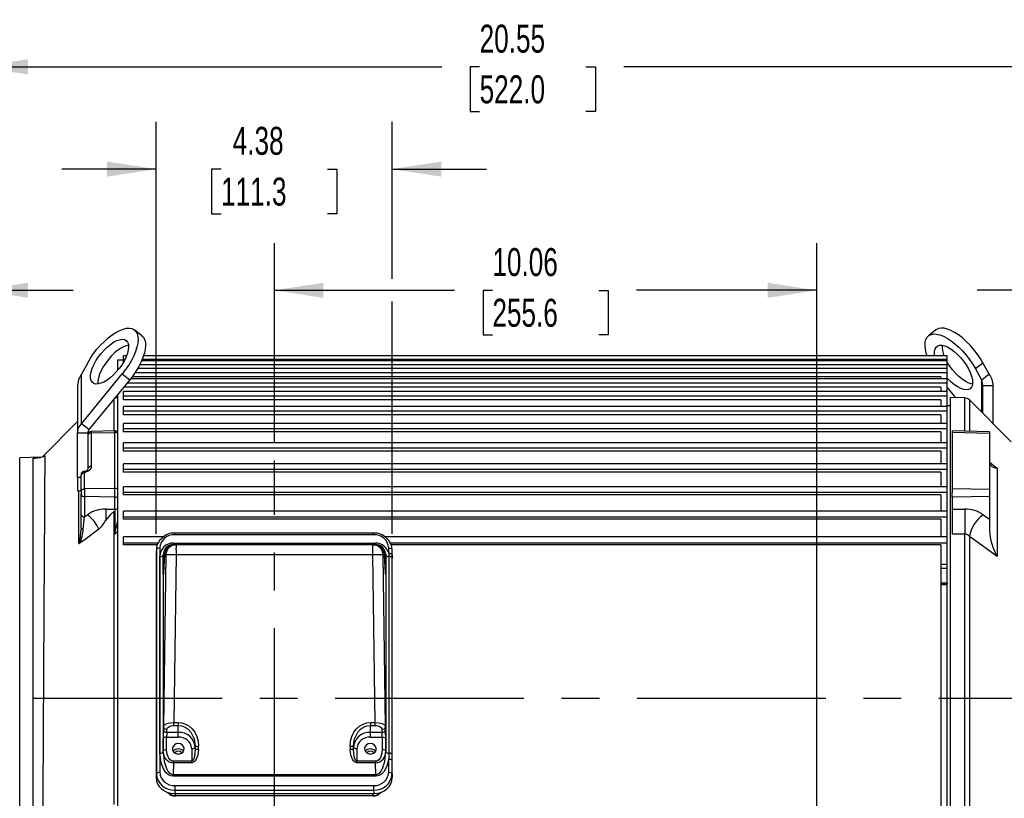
# Model space of a CAD drawing. Header units: inches. Extents: x 0 to 77, y 0 to 59.5.
# Tile 4 of 16: x 10.1 to 28.3, y 19 to 33.4. Entities that reach past the tile are written whole.
import ezdxf

# ---------------------------------------------------------------- set-up
doc = ezdxf.new("R2010")
doc.units = ezdxf.units.IN
doc.header["$LTSCALE"] = 7
doc.header["$MEASUREMENT"] = 0
doc.linetypes.add('CENTERX2', pattern=[0.8, 0.5, -0.1, 0.1, -0.1])
doc.layers.add('CENTER', color=40, linetype='CENTERX2')
doc.layers.add('DIMENSIONS', color=140, linetype='Continuous', lineweight=25)
doc.styles.add('SLDTEXTSTYLE0', font='TXT', dxfattribs={"width": 0.7})
doc.dimstyles.new('SLDDIMSTYLE1', dxfattribs={"dimtxt": 0.518519, "dimasz": 0.91, "dimexe": 0, "dimexo": 0.0625, "dimgap": 0.12963, "dimtad": 0, "dimtih": 1, "dimtoh": 1, "dimrnd": 1e-09, "dimdsep": 46, "dimtxsty": 'SLDTEXTSTYLE0', "dimsah": 1, "dimcen": 0.09, "dimadec": 0, "dimazin": 2, "dimtfac": 1, "dimtmove": 0, "dimatfit": 0, "dimfxl": 0, "dimfrac": 2, "dimtolj": 1, "dimtzin": 12, "dimarcsym": 0})
doc.dimstyles.new('SLDDIMSTYLE2', dxfattribs={"dimtxt": 0.518519, "dimasz": 0.91, "dimexe": 0, "dimexo": 0.0625, "dimgap": 0.12963, "dimtad": 0, "dimtih": 1, "dimtoh": 1, "dimrnd": 1e-09, "dimzin": 12, "dimdsep": 46, "dimtxsty": 'SLDTEXTSTYLE0', "dimsah": 1, "dimcen": 0.09, "dimadec": 0, "dimazin": 3, "dimtfac": 1, "dimtofl": 0, "dimtmove": 0, "dimatfit": 3, "dimfxl": 0, "dimfrac": 2, "dimtolj": 1, "dimtzin": 12, "dimarcsym": 0})
doc.dimstyles.new('SLDDIMSTYLE4', dxfattribs={"dimtxt": 0.518519, "dimasz": 0.91, "dimexe": 0, "dimexo": 0.0625, "dimgap": 0.12963, "dimtad": 0, "dimtih": 1, "dimtoh": 1, "dimrnd": 1e-09, "dimzin": 4, "dimdsep": 46, "dimtxsty": 'SLDTEXTSTYLE0', "dimsah": 1, "dimcen": 0.09, "dimadec": 0, "dimazin": 1, "dimtfac": 1, "dimtofl": 0, "dimtmove": 0, "dimatfit": 3, "dimfxl": 0, "dimfrac": 2, "dimtolj": 1, "dimtzin": 12, "dimarcsym": 0})
doc.dimstyles.new('SLDDIMSTYLE5', dxfattribs={"dimtxt": 0.518519, "dimasz": 0.91, "dimexe": 0, "dimexo": 0.0625, "dimgap": 0.12963, "dimtad": 0, "dimtih": 1, "dimtoh": 1, "dimrnd": 1e-09, "dimzin": 12, "dimdsep": 46, "dimtxsty": 'SLDTEXTSTYLE0', "dimsah": 1, "dimcen": 0.09, "dimadec": 0, "dimazin": 3, "dimtfac": 1, "dimtmove": 0, "dimatfit": 0, "dimfxl": 0, "dimfrac": 2, "dimtolj": 1, "dimtzin": 12, "dimarcsym": 0})

# ---------------------------------------------------------------- blocks, each defined once
blk = doc.blocks.new('_D_20')
at = {"layer": 'DIMENSIONS'}
for p, q in [((29.605, 19.369), (29.605, 12.939)), ((24.855, 13.814), (23.105, 13.814)), ((26.741, 13.813), (26.567, 13.813)), ((26.567, 13.813), (26.567, 12.988)), ((28.714, 13.813), (28.888, 13.813)), ((28.888, 13.813), (28.888, 12.988)), ((29.605, 13.814), (31.355, 13.814)), ((26.567, 12.988), (26.741, 12.988)), ((28.888, 12.988), (28.714, 12.988))]:
    blk.add_line(p, q, dxfattribs=at)
for points in [[(24.855, 13.814), (23.945, 13.954), (23.945, 13.674)], [(29.605, 13.814), (30.515, 13.674), (30.515, 13.954)]]:
    blk.add_solid(points, dxfattribs=at)
at = {"layer": 'DIMENSIONS', "char_height": 0.5185, "attachment_point": 1, "style": 'SLDTEXTSTYLE0'}
for s, insert in [('4.75', (26.957, 14.597)), ('120.7', (26.741, 13.657))]:
    blk.add_mtext(s, dxfattribs=dict(at, insert=insert))
blk = doc.blocks.new('_D_21')
at = {"layer": 'DIMENSIONS'}
for p, q in [((14.793, 25.574), (14.793, 29.285)), ((24.855, 17.406), (24.855, 29.285)), ((14.793, 28.41), (18.135, 28.41)), ((18.837, 28.409), (18.663, 28.409)), ((18.663, 28.409), (18.663, 27.584)), ((20.81, 28.409), (20.984, 28.409)), ((20.984, 28.409), (20.984, 27.584)), ((24.855, 28.41), (21.513, 28.41)), ((18.663, 27.584), (18.837, 27.584)), ((20.984, 27.584), (20.81, 27.584))]:
    blk.add_line(p, q, dxfattribs=at)
for points in [[(14.793, 28.41), (15.703, 28.27), (15.703, 28.55)], [(24.855, 28.41), (23.945, 28.55), (23.945, 28.27)]]:
    blk.add_solid(points, dxfattribs=at)
at = {"layer": 'DIMENSIONS', "char_height": 0.5185, "attachment_point": 1, "style": 'SLDTEXTSTYLE0'}
for s, insert in [('10.06', (18.837, 29.193)), ('255.6', (18.837, 28.253))]:
    blk.add_mtext(s, dxfattribs=dict(at, insert=insert))
blk = doc.blocks.new('_D_23')
at = {"layer": 'DIMENSIONS'}
for p, q in [((12.599, 23.893), (12.599, 31.532)), ((16.979, 28.62), (16.979, 31.532)), ((12.599, 30.657), (10.849, 30.657)), ((13.803, 30.656), (13.629, 30.656)), ((13.629, 30.656), (13.629, 29.831)), ((15.776, 30.656), (15.95, 30.656)), ((15.95, 30.656), (15.95, 29.831)), ((16.979, 30.657), (18.729, 30.657)), ((13.629, 29.831), (13.803, 29.831)), ((15.95, 29.831), (15.776, 29.831)), ((16.979, 23.893), (16.979, 28.2))]:
    blk.add_line(p, q, dxfattribs=at)
for points in [[(12.599, 30.657), (11.689, 30.797), (11.689, 30.517)], [(16.979, 30.657), (17.889, 30.517), (17.889, 30.797)]]:
    blk.add_solid(points, dxfattribs=at)
at = {"layer": 'DIMENSIONS', "char_height": 0.5185, "attachment_point": 1, "style": 'SLDTEXTSTYLE0'}
for s, insert in [('4.38', (14.019, 31.441)), ('111.3', (13.803, 30.5))]:
    blk.add_mtext(s, dxfattribs=dict(at, insert=insert))
blk = doc.blocks.new('_D_24')
at = {"layer": 'DIMENSIONS'}
for p, q in [((5.121, 22.802), (5.121, 29.285)), ((9.311, 24.449), (9.311, 29.285)), ((5.121, 28.41), (3.371, 28.41)), ((6.23, 28.409), (6.056, 28.409)), ((6.056, 28.409), (6.056, 27.584)), ((8.202, 28.409), (8.376, 28.409)), ((8.376, 28.409), (8.376, 27.584)), ((9.311, 28.41), (11.061, 28.41)), ((6.056, 27.584), (6.23, 27.584)), ((8.376, 27.584), (8.202, 27.584))]:
    blk.add_line(p, q, dxfattribs=at)
for points in [[(5.121, 28.41), (4.211, 28.55), (4.211, 28.27)], [(9.311, 28.41), (10.221, 28.27), (10.221, 28.55)]]:
    blk.add_solid(points, dxfattribs=at)
at = {"layer": 'DIMENSIONS', "char_height": 0.5185, "attachment_point": 1, "style": 'SLDTEXTSTYLE0'}
for s, insert in [('4.19', (6.445, 29.193)), ('106.4', (6.23, 28.253))]:
    blk.add_mtext(s, dxfattribs=dict(at, insert=insert))
blk = doc.blocks.new('_D_25')
at = {"layer": 'DIMENSIONS'}
for p, q in [((33.619, 19.714), (33.619, 7.661)), ((5.121, 18.39), (5.121, 7.661)), ((5.121, 8.536), (17.681, 8.536)), ((18.384, 8.535), (18.209, 8.535)), ((18.209, 8.535), (18.209, 7.711)), ((20.356, 8.535), (20.53, 8.535)), ((20.53, 8.535), (20.53, 7.711)), ((33.619, 8.536), (21.059, 8.536)), ((18.209, 7.711), (18.384, 7.711)), ((20.53, 7.711), (20.356, 7.711))]:
    blk.add_line(p, q, dxfattribs=at)
for points in [[(5.121, 8.536), (6.031, 8.396), (6.031, 8.676)], [(33.619, 8.536), (32.709, 8.676), (32.709, 8.396)]]:
    blk.add_solid(points, dxfattribs=at)
at = {"layer": 'DIMENSIONS', "char_height": 0.5185, "attachment_point": 1, "style": 'SLDTEXTSTYLE0'}
for s, insert in [('28.50', (18.384, 9.32)), ('723.8', (18.384, 8.379))]:
    blk.add_mtext(s, dxfattribs=dict(at, insert=insert))
blk = doc.blocks.new('_D_27')
at = {"layer": 'DIMENSIONS'}
for p, q in [((29.582, 25.644), (29.582, 29.285)), ((29.862, 25.415), (29.862, 29.285)), ((29.582, 28.41), (27.832, 28.41)), ((29.862, 28.41), (31.339, 28.41)), ((32.042, 28.409), (31.867, 28.409)), ((31.867, 28.409), (31.867, 27.584)), ((33.151, 28.409), (33.326, 28.409)), ((33.326, 28.409), (33.326, 27.584)), ((31.867, 27.584), (32.042, 27.584)), ((33.326, 27.584), (33.151, 27.584))]:
    blk.add_line(p, q, dxfattribs=at)
for points in [[(29.582, 28.41), (28.672, 28.55), (28.672, 28.27)], [(29.862, 28.41), (30.772, 28.27), (30.772, 28.55)]]:
    blk.add_solid(points, dxfattribs=at)
at = {"layer": 'DIMENSIONS', "char_height": 0.5185, "attachment_point": 1, "style": 'SLDTEXTSTYLE0'}
for s, insert in [('0.28', (31.826, 29.193)), ('7.1', (32.042, 28.253))]:
    blk.add_mtext(s, dxfattribs=dict(at, insert=insert))
blk = doc.blocks.new('_D_28')
at = {"layer": 'DIMENSIONS'}
for p, q in [((29.862, 30.867), (29.862, 33.428)), ((33.619, 22.174), (33.619, 33.428)), ((29.862, 32.553), (28.112, 32.553)), ((30.97, 32.552), (30.796, 32.552)), ((30.796, 32.552), (30.796, 31.727)), ((32.511, 32.552), (32.685, 32.552)), ((32.685, 32.552), (32.685, 31.727)), ((33.619, 32.553), (35.369, 32.553)), ((30.796, 31.727), (30.97, 31.727)), ((32.685, 31.727), (32.511, 31.727)), ((29.862, 25.415), (29.862, 30.447))]:
    blk.add_line(p, q, dxfattribs=at)
for points in [[(29.862, 32.553), (28.952, 32.693), (28.952, 32.413)], [(33.619, 32.553), (34.529, 32.413), (34.529, 32.693)]]:
    blk.add_solid(points, dxfattribs=at)
at = {"layer": 'DIMENSIONS', "char_height": 0.5185, "attachment_point": 1, "style": 'SLDTEXTSTYLE0'}
for s, insert in [('3.76', (30.97, 33.336)), ('95.4', (30.97, 32.396))]:
    blk.add_mtext(s, dxfattribs=dict(at, insert=insert))
blk = doc.blocks.new('_D_29')
at = {"layer": 'DIMENSIONS'}
for p, q in [((9.311, 24.449), (9.311, 33.428)), ((29.862, 30.867), (29.862, 33.428)), ((9.311, 32.553), (17.898, 32.553)), ((18.6, 32.552), (18.426, 32.552)), ((18.426, 32.552), (18.426, 31.727)), ((20.573, 32.552), (20.747, 32.552)), ((20.747, 32.552), (20.747, 31.727)), ((29.862, 32.553), (21.275, 32.553)), ((18.426, 31.727), (18.6, 31.727)), ((20.747, 31.727), (20.573, 31.727)), ((29.862, 25.415), (29.862, 30.447))]:
    blk.add_line(p, q, dxfattribs=at)
for points in [[(9.311, 32.553), (10.221, 32.413), (10.221, 32.693)], [(29.862, 32.553), (28.952, 32.693), (28.952, 32.413)]]:
    blk.add_solid(points, dxfattribs=at)
at = {"layer": 'DIMENSIONS', "char_height": 0.5185, "attachment_point": 1, "style": 'SLDTEXTSTYLE0'}
for s, insert in [('20.55', (18.6, 33.336)), ('522.0', (18.6, 32.396))]:
    blk.add_mtext(s, dxfattribs=dict(at, insert=insert))

msp = doc.modelspace()

# ---------------------------------------------------------------- linework, layer by layer
for p, q in [((12.336558, 27.566828), (12.199167, 27.675093)), ((27.066766, 27.675093), (26.929375, 27.566828)), ((11.331156, 27.067132), (11.214028, 26.855048)), ((11.995967, 27.116164), (11.879375, 27.116164)), ((11.879375, 27.116164), (11.879375, 26.918827)), ((12.050944, 27.196908), (11.995967, 27.196908)), ((11.995967, 27.129979), (11.995967, 27.196908)), ((11.995967, 27.100781), (11.995967, 27.129979)), ((12.020749, 27.129979), (11.995967, 27.129979)), ((12.005373, 27.100781), (11.995967, 27.100781)), ((11.995967, 27.084035), (11.995967, 27.100781)), ((27.275967, 27.100781), (12.328112, 27.100781)), ((27.275967, 27.129979), (12.340618, 27.129979)), ((27.275967, 27.196908), (12.365639, 27.196908)), ((27.275967, 27.129979), (27.275967, 27.196908)), ((27.275967, 27.100781), (27.275967, 27.129979)), ((27.275967, 27.028684), (27.275967, 27.100781)), ((27.797386, 26.958867), (27.934777, 27.067132)), ((28.051905, 26.855048), (27.934777, 27.067132)), ((11.214028, 25.93471), (11.970848, 26.858334)), ((11.214028, 25.93471), (11.214028, 26.855048)), ((11.970848, 26.858334), (12.108239, 26.750068)), ((27.275967, 26.880333), (12.205053, 26.880333)), ((27.275967, 26.957506), (12.253783, 26.957506)), ((27.275967, 27.028684), (12.293346, 27.028684)), ((27.275967, 26.957506), (27.275967, 27.028684)), ((27.275967, 26.880333), (27.275967, 26.957506)), ((27.275967, 26.768173), (27.275967, 26.880333)), ((27.914514, 26.746783), (27.797386, 26.958867)), ((28.051905, 26.855048), (27.914514, 26.746783)), ((12.108239, 26.750068), (11.351419, 25.826444)), ((27.275967, 26.686055), (12.055786, 26.686055)), ((27.275967, 26.768173), (12.12287, 26.768173)), ((27.159375, 26.807927), (12.153618, 26.807927)), ((27.159375, 26.807927), (27.159375, 26.768173)), ((27.275967, 26.686055), (27.275967, 26.768173)), ((27.275967, 26.534222), (27.275967, 26.686055)), ((27.914514, 26.149678), (27.914514, 26.746783)), ((11.138667, 26.64077), (11.138667, 25.76136)), ((27.275967, 26.534222), (11.995967, 26.534222)), ((11.995967, 26.447327), (11.995967, 26.534222)), ((27.159375, 26.616201), (11.998548, 26.616201)), ((27.159375, 26.616201), (27.159375, 26.534222)), ((27.275967, 26.605729), (27.429755, 26.418044)), ((27.275967, 26.447327), (27.275967, 26.534222)), ((28.127267, 26.64077), (27.932967, 26.64077)), ((27.932967, 26.131226), (27.932967, 26.64077)), ((28.127267, 25.936926), (28.127267, 26.64077)), ((11.879375, 26.419176), (11.836178, 26.418044)), ((11.879375, 26.470762), (11.879375, 14.822887)), ((27.275967, 26.447327), (11.995967, 26.447327)), ((11.995967, 26.380618), (11.995967, 26.447327)), ((27.159375, 26.380618), (11.995967, 26.380618)), ((27.159375, 26.380618), (27.159375, 26.257435)), ((27.275967, 26.257435), (27.275967, 26.447327)), ((27.602114, 26.413531), (27.338966, 26.420422)), ((27.338966, 20.845695), (27.338966, 26.420422)), ((27.602114, 25.798317), (27.602114, 26.413531)), ((28.463967, 25.600226), (27.68723, 26.376962)), ((27.68723, 26.376962), (27.68723, 25.796088)), ((27.275967, 26.257435), (11.995967, 26.257435)), ((11.995967, 26.165968), (11.995967, 26.257435)), ((27.275967, 26.165968), (11.995967, 26.165968)), ((11.995967, 26.102949), (11.995967, 26.165968)), ((27.338966, 26.269195), (27.275967, 26.269195)), ((27.275967, 26.165968), (27.275967, 26.257435)), ((27.275967, 25.939919), (27.275967, 26.165968)), ((11.138667, 25.976964), (10.494693, 25.327906)), ((27.159375, 26.102949), (11.995967, 26.102949)), ((27.275967, 25.939919), (11.995967, 25.939919)), ((11.995967, 25.844119), (11.995967, 25.939919)), ((27.159375, 26.102949), (27.159375, 25.942121)), ((27.275967, 25.844119), (27.275967, 25.939919)), ((11.332967, 25.76136), (11.138667, 25.76136)), ((11.138667, 24.937664), (11.138667, 25.76136)), ((11.351419, 25.826444), (11.214028, 25.93471)), ((11.332967, 25.76136), (11.332967, 25.122812)), ((11.831317, 25.802703), (11.394317, 25.79126)), ((11.394317, 25.79126), (11.394317, 25.767225)), ((11.394317, 25.767225), (11.831317, 25.776209)), ((11.394317, 25.767225), (11.394317, 25.141529)), ((11.831317, 25.776209), (11.831317, 25.802703)), ((11.831317, 24.734912), (11.831317, 25.776209)), ((27.275967, 25.844119), (11.995967, 25.844119)), ((11.995967, 25.785284), (11.995967, 25.844119)), ((27.159375, 25.785284), (11.995967, 25.785284)), ((27.159375, 25.785284), (27.159375, 25.584088)), ((27.275967, 25.584088), (27.275967, 25.844119)), ((28.057967, 25.78638), (27.369967, 25.804396)), ((27.369967, 25.777538), (27.369967, 25.804396)), ((27.369967, 25.777538), (28.057967, 25.763393)), ((27.369967, 24.73596), (27.369967, 25.777538)), ((28.057967, 25.78638), (28.057967, 25.763393)), ((28.057967, 25.763393), (28.057967, 24.724802)), ((27.275967, 25.584088), (11.995967, 25.584088)), ((11.995967, 25.484228), (11.995967, 25.584088)), ((27.275967, 25.484228), (27.275967, 25.584088)), ((27.275967, 25.484228), (11.995967, 25.484228)), ((11.995967, 25.430015), (11.995967, 25.484228)), ((27.159375, 25.430015), (11.995967, 25.430015)), ((27.159375, 25.430015), (27.159375, 25.192653)), ((27.275967, 25.192653), (27.275967, 25.484228)), ((10.458539, 25.316519), (10.067694, 25.306284)), ((10.067694, 16.385106), (10.067694, 25.306284)), ((10.434626, 25.308986), (10.320454, 25.296604)), ((10.320454, 25.296604), (10.354447, 25.300077)), ((10.320454, 16.378487), (10.320454, 25.296604)), ((28.057967, 25.220974), (28.204413, 25.114015)), ((11.271616, 25.055912), (11.269317, 25.055852)), ((11.269317, 25.024007), (11.269317, 25.055852)), ((11.271616, 25.024047), (11.271616, 25.055912)), ((11.332967, 25.122812), (11.332967, 25.098372)), ((27.275967, 25.192653), (11.995967, 25.192653)), ((11.995967, 25.089036), (11.995967, 25.192653)), ((27.275967, 25.089036), (11.995967, 25.089036)), ((11.995967, 25.039819), (11.995967, 25.089036)), ((27.159375, 25.039819), (11.995967, 25.039819)), ((27.159375, 25.039819), (27.159375, 24.768591)), ((27.275967, 25.089036), (27.275967, 25.192653)), ((27.275967, 24.768591), (27.275967, 25.089036)), ((28.204413, 25.114015), (28.204413, 23.476756)), ((11.138667, 24.937664), (11.138667, 24.689947)), ((11.207967, 24.937664), (11.138667, 24.937664)), ((11.207967, 24.686793), (11.207967, 24.982005)), ((11.271616, 25.024047), (11.269317, 25.024007)), ((11.269317, 24.725797), (11.269317, 25.024007)), ((11.138667, 24.689947), (11.207967, 24.689947)), ((11.207967, 24.686793), (11.207967, 24.658545)), ((11.831317, 24.734912), (11.269317, 24.725797)), ((11.269317, 24.725797), (11.269317, 24.583796)), ((11.831317, 24.573666), (11.831317, 24.734912)), ((27.275967, 24.768591), (11.995967, 24.768591)), ((11.995967, 24.661549), (11.995967, 24.768591)), ((27.275967, 24.661549), (11.995967, 24.661549)), ((11.995967, 24.617637), (11.995967, 24.661549)), ((27.275967, 24.661549), (27.275967, 24.768591)), ((27.275967, 24.31513), (27.275967, 24.661549)), ((27.369967, 24.658545), (27.369967, 24.73596)), ((27.369967, 24.73596), (28.057967, 24.724802)), ((11.207967, 24.658545), (11.207967, 24.627148)), ((11.207967, 24.253385), (11.207967, 24.627148)), ((11.831317, 24.573666), (11.269317, 24.583796)), ((11.269317, 24.583796), (11.269317, 24.210029)), ((11.831317, 24.350079), (11.831317, 24.573666)), ((27.159375, 24.617637), (11.995967, 24.617637)), ((27.159375, 24.617637), (27.159375, 24.31513)), ((27.369966, 24.572501), (27.369966, 24.658545)), ((28.057967, 24.584902), (27.369967, 24.572501)), ((27.369967, 24.349883), (27.369967, 24.572501)), ((28.057967, 24.584902), (28.057967, 24.165597)), ((11.663819, 24.350585), (11.831317, 24.350079)), ((11.831317, 24.350079), (11.832967, 24.350064)), ((27.275967, 24.31513), (11.995967, 24.31513)), ((11.995967, 24.205021), (11.995967, 24.31513)), ((27.275967, 24.205021), (27.275967, 24.31513)), ((27.369967, 24.349883), (27.602114, 24.350585)), ((27.369967, 23.887278), (27.369967, 24.349883)), ((11.207967, 23.997961), (11.207967, 24.253385)), ((11.269317, 24.210029), (11.323354, 24.249153)), ((27.275967, 24.205021), (11.995967, 24.205021)), ((11.995967, 24.166657), (11.995967, 24.205021)), ((27.159375, 24.166657), (11.995967, 24.166657)), ((27.159375, 24.166657), (27.159375, 23.835721)), ((27.275967, 23.835721), (27.275967, 24.205021)), ((27.942579, 24.249153), (28.057967, 24.165597)), ((28.057967, 24.165597), (28.057967, 23.956828)), ((11.207967, 23.997961), (11.206152, 23.96718)), ((11.207365, 23.969672), (11.207042, 23.962627)), ((11.208585, 23.996201), (11.207043, 23.962646)), ((11.208585, 23.996199), (11.207365, 23.969672)), ((11.209206, 23.994765), (11.207967, 23.997961)), ((11.879374, 23.932806), (11.831317, 23.887403)), ((11.831317, 23.887403), (11.816373, 23.887432)), ((12.72712, 23.835721), (11.995967, 23.835721)), ((11.995967, 23.722926), (11.995967, 23.835721)), ((12.695938, 23.804171), (12.664373, 23.772233)), ((16.632268, 23.908399), (12.946665, 23.908399)), ((12.946665, 23.876899), (12.946665, 23.907549)), ((16.632268, 23.876899), (12.946665, 23.876899)), ((16.632268, 23.876899), (16.632268, 23.907549)), ((27.275967, 23.835721), (16.851813, 23.835721)), ((16.914561, 23.772233), (16.882995, 23.804171)), ((27.275967, 23.722926), (27.275967, 23.835721)), ((27.602114, 23.887727), (27.369967, 23.887278)), ((27.602114, 17.803663), (27.602114, 23.887727)), ((27.68723, 23.847217), (27.68723, 17.844173)), ((28.204413, 23.476756), (27.68723, 23.847217)), ((11.995967, 23.690283), (11.995967, 23.722926)), ((12.632573, 23.722926), (11.995967, 23.722926)), ((12.619608, 23.690283), (11.995967, 23.690283)), ((12.602783, 23.602954), (12.599467, 23.542502)), ((12.603173, 23.617148), (12.599854, 23.556644)), ((12.604446, 23.617016), (12.602783, 23.602954)), ((12.602783, 23.602954), (12.602783, 19.44118)), ((12.665761, 23.63363), (12.665761, 19.471855)), ((12.917869, 23.723325), (16.671064, 23.723325)), ((12.917869, 23.691825), (12.917869, 23.723325)), ((12.917869, 23.691825), (12.919492, 23.691825)), ((12.919492, 23.691825), (12.94837, 23.691825)), ((12.968749, 23.691825), (12.94837, 23.691825)), ((12.968749, 23.691825), (12.968749, 23.636175)), ((16.620184, 23.691825), (12.968749, 23.691825)), ((12.968749, 23.596825), (12.968749, 23.636175)), ((12.968749, 23.596825), (12.968749, 23.501825)), ((16.620184, 23.501825), (16.620184, 23.691825)), ((16.620184, 23.691825), (16.640563, 23.691825)), ((16.640563, 23.691825), (16.669441, 23.691825)), ((16.669441, 23.691825), (16.671064, 23.691825)), ((16.671064, 23.723325), (16.671064, 23.691825)), ((16.913172, 23.535339), (16.913172, 23.63363)), ((27.275967, 23.722926), (16.946361, 23.722926)), ((27.159375, 23.690283), (16.959325, 23.690283)), ((16.97615, 23.602954), (16.974487, 23.617016)), ((16.979079, 23.556644), (16.97576, 23.617148)), ((16.979467, 23.542502), (16.97615, 23.602954)), ((16.97615, 23.504662), (16.97615, 23.602954)), ((27.159375, 23.690283), (27.159375, 17.995156)), ((27.275967, 23.33159), (27.275967, 23.722926)), ((12.599467, 23.542502), (12.599467, 19.374983)), ((12.668095, 19.827315), (12.668095, 23.473637)), ((12.731073, 23.50431), (12.731133, 23.504312)), ((12.731073, 23.50431), (12.731073, 19.85799)), ((12.738703, 23.540461), (12.731133, 23.504312)), ((12.731133, 23.209553), (12.731133, 23.504312)), ((12.753136, 23.504319), (12.734346, 23.161822)), ((12.753254, 23.507768), (12.734419, 23.164448)), ((12.778814, 23.504312), (12.737131, 20.320704)), ((12.778814, 23.504312), (12.753136, 23.504319)), ((12.968749, 23.501825), (12.778814, 23.504312)), ((12.968749, 23.501825), (12.928084, 20.395941)), ((16.620184, 23.501825), (12.968749, 23.501825)), ((16.810119, 23.504312), (16.620184, 23.501825)), ((16.660849, 20.395941), (16.620184, 23.501825)), ((16.810119, 23.504312), (16.835797, 23.504319)), ((16.851802, 20.320704), (16.810119, 23.504312)), ((16.854514, 23.164448), (16.835679, 23.507763)), ((16.835797, 23.504319), (16.854587, 23.161822)), ((16.850428, 23.539513), (16.8578, 23.504312)), ((16.8578, 23.209553), (16.8578, 23.504312)), ((16.8578, 23.504312), (16.85786, 23.50431)), ((16.85786, 23.50431), (16.85786, 19.85799)), ((16.913172, 23.535338), (16.917002, 23.473695)), ((16.917002, 23.473695), (16.917002, 19.827374)), ((16.97615, 23.504662), (16.976144, 23.443078)), ((16.976144, 19.796757), (16.976144, 23.443077)), ((16.979467, 19.374983), (16.979467, 23.542502)), ((12.731314, 23.182414), (12.731133, 23.209553)), ((16.857625, 23.182242), (16.8578, 23.209553)), ((27.159375, 23.33159), (27.275967, 23.33159)), ((27.275967, 23.248445), (27.159375, 23.248445)), ((27.275967, 23.248445), (27.275967, 23.33159)), ((27.275967, 22.984557), (27.275967, 23.248445)), ((27.159375, 22.984557), (27.275967, 22.984557)), ((27.275967, 22.965695), (27.159375, 22.965695)), ((27.275967, 22.946143), (27.159375, 22.946143)), ((27.275967, 22.984557), (27.275967, 22.965695)), ((27.275967, 22.946143), (27.275967, 22.965695)), ((27.275967, 18.735193), (27.275967, 22.946143)), ((27.338966, 20.838787), (27.275967, 20.838787)), ((27.338966, 15.576392), (27.338966, 20.845695)), ((12.734346, 20.265114), (12.737131, 20.320704)), ((12.928084, 20.342225), (12.928084, 20.395941)), ((12.928084, 20.395941), (13.010467, 20.395941)), ((12.928084, 20.342225), (13.010467, 20.342225)), ((13.010467, 20.395941), (13.010467, 20.342225)), ((13.010467, 20.210573), (13.010467, 20.342225)), ((16.573467, 20.395941), (16.573467, 20.342225)), ((16.573467, 20.395941), (16.660849, 20.395941)), ((16.573467, 20.210573), (16.573467, 20.342225)), ((16.573467, 20.342225), (16.660849, 20.342225)), ((16.660849, 20.342225), (16.660849, 20.395941)), ((16.854587, 20.265114), (16.851802, 20.320704)), ((12.731133, 19.862578), (12.731133, 20.094681)), ((12.794112, 19.893263), (12.794112, 20.125357)), ((12.794112, 20.125357), (13.010467, 20.125357)), ((12.797325, 20.210573), (12.80011, 20.266163)), ((13.010467, 20.210573), (12.797325, 20.210573)), ((13.010467, 20.125357), (13.010467, 20.210573)), ((16.791608, 20.210573), (16.573467, 20.210573)), ((16.573467, 20.125357), (16.573467, 20.210573)), ((16.573467, 20.125357), (16.794821, 20.125357)), ((16.788823, 20.266163), (16.791608, 20.210573)), ((16.794821, 20.125357), (16.794821, 19.893263)), ((16.8578, 19.862578), (16.8578, 20.094681)), ((13.322906, 19.95661), (13.322073, 19.940714)), ((13.322906, 19.95661), (13.322073, 19.893005)), ((13.322073, 19.940714), (13.322073, 19.893005)), ((13.385051, 19.892182), (13.385884, 19.955792)), ((16.198049, 19.955792), (16.198882, 19.892182)), ((16.26186, 19.940714), (16.261027, 19.956609)), ((16.26186, 19.893005), (16.261027, 19.956609)), ((16.26186, 19.893005), (16.26186, 19.940714)), ((12.731133, 19.862578), (12.731073, 19.85799)), ((13.259095, 19.910038), (13.25909, 19.678278)), ((16.324838, 19.910038), (16.324843, 19.678278)), ((16.85786, 19.85799), (16.8578, 19.862578)), ((16.917002, 19.827373), (16.913172, 19.720602)), ((12.918275, 19.646779), (12.915445, 19.43054)), ((12.918275, 19.646779), (12.918275, 19.678279)), ((13.25909, 19.678278), (12.918275, 19.678279)), ((13.259095, 19.646779), (12.918275, 19.646779)), ((16.670658, 19.646779), (16.324838, 19.646779)), ((16.670658, 19.678279), (16.324843, 19.678278)), ((16.670658, 19.678279), (16.670658, 19.646779)), ((16.673488, 19.43054), (16.670658, 19.646779)), ((16.913172, 19.471855), (16.913172, 19.720602)), ((16.97615, 19.689927), (16.97615, 19.700287)), ((16.97615, 19.44118), (16.97615, 19.689927)), ((12.602783, 19.44118), (12.599467, 19.374983)), ((16.673489, 19.39904), (12.915444, 19.39904)), ((12.915445, 19.43054), (16.673488, 19.43054)), ((16.97615, 19.44118), (16.979467, 19.374983)), ((12.946665, 19.228586), (12.946665, 19.143369)), ((12.946665, 19.228586), (16.632268, 19.228586)), ((16.632268, 19.228586), (16.632268, 19.143369)), ((12.946665, 19.143369), (12.943349, 19.077173)), ((12.943349, 19.077173), (16.635584, 19.077173)), ((12.946665, 19.143369), (16.632268, 19.143369)), ((12.957254, 19.041327), (12.958929, 19.041328)), ((12.958929, 19.041328), (12.957719, 19.077173)), ((16.626118, 19.033695), (12.957815, 19.033695)), ((12.958929, 19.041328), (16.625004, 19.041328)), ((16.625004, 19.041328), (16.626214, 19.077173)), ((16.625004, 19.041328), (16.626679, 19.041327)), ((16.632268, 19.143369), (16.635584, 19.077173))]:
    msp.add_line(p, q)
at = {"flags": 128}
for points in [[(11.331156, 27.067132), (11.38165, 27.151947), (11.438707, 27.235538), (11.501266, 27.316351), (11.568166, 27.392886), (11.638164, 27.463721), (11.70996, 27.52754), (11.78222, 27.583159), (11.853603, 27.629544), (11.922782, 27.665834), (11.988472, 27.691353), (12.049454, 27.70563), (12.104595, 27.708398), (12.152871, 27.699606), (12.193384, 27.679417), (12.225383, 27.648206), (12.248272, 27.606554), (12.261628, 27.555232), (12.265202, 27.495196), (12.258927, 27.42756), (12.24292, 27.35358), (12.217479, 27.27463), (12.183075, 27.192176), (12.140349, 27.107751), (12.090093, 27.022922), (12.03324, 26.939265), (11.970848, 26.858334)], [(26.900294, 27.196908), (26.885622, 27.245314), (26.869615, 27.319294), (26.86334, 27.386931), (26.866914, 27.446967), (26.88027, 27.498288), (26.90316, 27.539941), (26.935158, 27.571151), (26.975672, 27.59134), (27.023947, 27.600132), (27.079088, 27.597365), (27.14007, 27.583088), (27.20576, 27.557568), (27.274939, 27.521279), (27.346322, 27.474894), (27.418583, 27.419275), (27.490378, 27.355455), (27.560376, 27.28462), (27.627276, 27.208085), (27.689835, 27.127272), (27.746892, 27.043682), (27.797386, 26.958867)], [(27.934777, 27.067132), (27.884283, 27.151947), (27.827226, 27.235538), (27.764667, 27.316351), (27.697767, 27.392886), (27.627769, 27.463721), (27.555973, 27.52754), (27.483713, 27.583159), (27.41233, 27.629544), (27.343151, 27.665834), (27.277461, 27.691353), (27.216479, 27.70563), (27.161338, 27.708398), (27.113062, 27.699606), (27.072549, 27.679417), (27.066766, 27.675093)], [(12.044433, 27.478733), (12.068875, 27.450316), (12.083711, 27.411418), (12.088514, 27.363159), (12.083147, 27.306927), (12.067762, 27.24434), (12.042804, 27.177198), (12.00899, 27.107432), (11.967292, 27.037051), (11.918911, 26.968078), (11.865238, 26.902498), (11.807818, 26.842197), (11.748301, 26.78891), (11.688401, 26.74417), (11.629841, 26.709265), (11.574304, 26.685198), (11.52339, 26.672661), (11.478562, 26.672016), (11.441111, 26.683281), (11.412113, 26.706132), (11.392403, 26.739911), (11.382547, 26.783647), (11.382831, 26.836081), (11.393244, 26.895705), (11.413488, 26.960805), (11.442981, 27.029506), (11.480873, 27.099833), (11.526075, 27.169762), (11.577287, 27.237282), (11.633034, 27.30045), (11.691714, 27.357449), (11.751638, 27.406639), (11.811083, 27.446606), (11.868338, 27.476199), (11.921755, 27.494567), (11.9698, 27.501181), (12.011088, 27.495852), (12.044433, 27.478733)], [(12.336558, 27.566828), (12.362773, 27.539941), (12.385663, 27.498288), (12.399019, 27.446967), (12.402593, 27.386931), (12.396318, 27.319294), (12.380311, 27.245314), (12.35487, 27.166364), (12.320466, 27.083911), (12.27774, 26.999486), (12.227483, 26.914657), (12.170631, 26.831), (12.108239, 26.750068)], [(12.087048, 27.391503), (12.059146, 27.386301), (12.005728, 27.367933), (11.948474, 27.33834), (11.889029, 27.298374), (11.829105, 27.249183), (11.770425, 27.192184), (11.714678, 27.129016), (11.663466, 27.061496), (11.618264, 26.991567), (11.580372, 26.92124), (11.550879, 26.852539), (11.530635, 26.78744), (11.520222, 26.727816), (11.519938, 26.675381), (11.520273, 26.672256)], [(27.045706, 27.196908), (27.041443, 27.227678), (27.04116, 27.280112), (27.051015, 27.323848), (27.070725, 27.357627), (27.099723, 27.380478), (27.137175, 27.391743), (27.182002, 27.391098), (27.232917, 27.378561), (27.288453, 27.354494), (27.347014, 27.319589), (27.406914, 27.274849), (27.46643, 27.221562), (27.523851, 27.161261), (27.577524, 27.095681), (27.625905, 27.026708), (27.667602, 26.956327), (27.701417, 26.886561), (27.726375, 26.819419), (27.741759, 26.756832), (27.747127, 26.7006), (27.742324, 26.652341), (27.727487, 26.613443), (27.703045, 26.585026), (27.703045, 26.585026)], [(27.74566, 26.672256), (27.717759, 26.677458), (27.664341, 26.695826), (27.607086, 26.725419), (27.547642, 26.765385), (27.487718, 26.814575), (27.429038, 26.871575), (27.37329, 26.934743), (27.322079, 27.002263), (27.276877, 27.072192), (27.275967, 27.073731)], [(11.214028, 26.855048), (11.158665, 26.754973), (11.138667, 26.64077)], [(27.703045, 26.585026), (27.669701, 26.567907), (27.628412, 26.562578), (27.580368, 26.569192), (27.52695, 26.58756), (27.469695, 26.617153), (27.410251, 26.65712), (27.350327, 26.70631), (27.291647, 26.763309), (27.275967, 26.780126)], [(27.932967, 26.64077), (27.928281, 26.694597), (27.914514, 26.746783)], [(11.816373, 26.393875), (11.816373, 26.321712), (11.816373, 26.21947), (11.816373, 26.104341), (11.816373, 25.9766), (11.816373, 25.836552), (11.816373, 25.802312)], [(11.138667, 25.76136), (11.159579, 25.856925), (11.214028, 25.93471)], [(10.532898, 25.342738), (10.532822, 25.330013), (10.532443, 25.267283), (10.531879, 25.17357), (10.531142, 25.050811), (10.53023, 24.898158), (10.529163, 24.718763), (10.527937, 24.511386), (10.52658, 24.28031), (10.525085, 24.023935), (10.523479, 23.746542), (10.521772, 23.449253), (10.519924, 23.12466), (10.517999, 22.783538), (10.516067, 22.438228), (10.514092, 22.082015), (10.512029, 21.706625), (10.509951, 21.325029), (10.507931, 20.950818), (10.505925, 20.575954), (10.503888, 20.192245), (10.501894, 19.813383), (10.50001, 19.452524), (10.49819, 19.101346), (10.496395, 18.752661)], [(28.057967, 25.219753), (28.06298, 25.189363), (28.077111, 25.16476), (28.100204, 25.144683), (28.128299, 25.13062), (28.166321, 25.119701), (28.204413, 25.114015)], [(11.394317, 25.141529), (11.391409, 25.120869), (11.382688, 25.100718), (11.349997, 25.064686), (11.271616, 25.024047)], [(11.303749, 25.06307), (11.279118, 25.039814), (11.271616, 25.024047)], [(11.332967, 25.098372), (11.327054, 25.082139), (11.310842, 25.069767), (11.303749, 25.06307)], [(11.164226, 23.728204), (11.163596, 24.013416), (11.162987, 24.285003), (11.162461, 24.516394), (11.162062, 24.689947)], [(11.207967, 24.686793), (11.209137, 24.69428), (11.212605, 24.701488), (11.218243, 24.708151), (11.225839, 24.714019), (11.235113, 24.718876), (11.245719, 24.722541), (11.257264, 24.724877), (11.269317, 24.725797)], [(28.057967, 24.724802), (28.057967, 24.717567), (28.057967, 24.709921), (28.057967, 24.701917), (28.057967, 24.693611), (28.057967, 24.68506), (28.057967, 24.676325), (28.057967, 24.667466), (28.057966, 24.658545)], [(28.057966, 24.658545), (28.057966, 24.648407), (28.057966, 24.638361), (28.057966, 24.628496), (28.057966, 24.618901), (28.057966, 24.609664), (28.057966, 24.600866), (28.057966, 24.592587), (28.057967, 24.584902)], [(11.663819, 24.350585), (11.665779, 24.250338), (11.666487, 24.149392)], [(11.816373, 24.309422), (11.752888, 24.250934), (11.666487, 24.149391)], [(11.816373, 24.309422), (11.816373, 24.075841), (11.816373, 23.834452), (11.816373, 23.585836), (11.816373, 23.33059), (11.816373, 23.06933), (11.816373, 22.802683), (11.816373, 22.531293), (11.816373, 22.255812), (11.816373, 21.976903), (11.816373, 21.695238), (11.816373, 21.411495), (11.816373, 21.126357), (11.816373, 20.84051), (11.816373, 20.554642), (11.816373, 20.269441), (11.816373, 19.985595), (11.816373, 19.703785), (11.816373, 19.424691), (11.816373, 19.148984), (11.816373, 18.877328)], [(11.247802, 23.975755), (11.258364, 24.09944), (11.269317, 24.21003)], [(11.538698, 23.979321), (11.280489, 23.791393), (11.185864, 23.722469)], [(11.247802, 23.975754), (11.231929, 23.979219), (11.218869, 23.984535), (11.210629, 23.991093), (11.209206, 23.994765)], [(12.664373, 23.772233), (12.653827, 23.761563), (12.641791, 23.734745)], [(12.708299, 23.816678), (12.703507, 23.813876), (12.695938, 23.804171)], [(16.882995, 23.804171), (16.875426, 23.813876), (16.870634, 23.816678)], [(16.937142, 23.734746), (16.925106, 23.761563), (16.914561, 23.772233)], [(11.164226, 23.728204), (11.164824, 23.722193), (11.166559, 23.718196), (11.169125, 23.71625), (11.172477, 23.715906), (11.178435, 23.717844), (11.185847, 23.722457)], [(12.665761, 23.63363), (12.642034, 23.63131), (12.621801, 23.624693), (12.608042, 23.614753), (12.602783, 23.602954)], [(16.737722, 23.67968), (16.704857, 23.688789), (16.671064, 23.691825)], [(16.913172, 23.63363), (16.936899, 23.63131), (16.957132, 23.624693), (16.970892, 23.614753), (16.97615, 23.602954)], [(12.668095, 23.473637), (12.691822, 23.475956), (12.712055, 23.482572), (12.725815, 23.492512), (12.731073, 23.50431)], [(16.85786, 23.50431), (16.862741, 23.492953), (16.875523, 23.483252), (16.894469, 23.476528), (16.917002, 23.473695)], [(16.913172, 23.535339), (16.936899, 23.533019), (16.957133, 23.526402), (16.970892, 23.516462), (16.97615, 23.504662)], [(16.976144, 23.443078), (16.971263, 23.454436), (16.958481, 23.464137), (16.939534, 23.470861), (16.917002, 23.473695)], [(12.731133, 23.209553), (12.736392, 23.221352), (12.737588, 23.222216)], [(16.851345, 23.222216), (16.852541, 23.221352), (16.8578, 23.209553)], [(12.734346, 23.161822), (12.733109, 23.147335), (12.732067, 23.151319), (12.731375, 23.17321), (12.731314, 23.182414)], [(16.854587, 23.161822), (16.855355, 23.150838), (16.855993, 23.146737), (16.856866, 23.151319), (16.857573, 23.174124), (16.857625, 23.182242)], [(12.737131, 20.320704), (12.7544, 20.350971), (12.798016, 20.375516), (12.859087, 20.39094), (12.928084, 20.395941)], [(12.80011, 20.266163), (12.809998, 20.294019), (12.836409, 20.318463), (12.855362, 20.328277), (12.87752, 20.335815), (12.90215, 20.340576), (12.928084, 20.342225)], [(13.010467, 20.395941), (13.077435, 20.388988), (13.143794, 20.367682), (13.207131, 20.331702), (13.2653, 20.280777), (13.315393, 20.215333), (13.354151, 20.136919), (13.378408, 20.048697), (13.385884, 19.955792)], [(13.010467, 20.342225), (13.076348, 20.333707), (13.140173, 20.308085), (13.193649, 20.270366), (13.242071, 20.217821), (13.303751, 20.094301), (13.322906, 19.95661)], [(16.198049, 19.955792), (16.20553, 20.048723), (16.229775, 20.136901), (16.268503, 20.215274), (16.318547, 20.280685), (16.376643, 20.331589), (16.439948, 20.367597), (16.506361, 20.388959), (16.573467, 20.395941)], [(16.261027, 19.956609), (16.265287, 20.026242), (16.280181, 20.094299), (16.34186, 20.217819), (16.390286, 20.270368), (16.443757, 20.308084), (16.507588, 20.333708), (16.573467, 20.342225)], [(16.660849, 20.395941), (16.729846, 20.39094), (16.790917, 20.375516), (16.834533, 20.350971), (16.851802, 20.320704)], [(16.660849, 20.342225), (16.686783, 20.340576), (16.711413, 20.335815), (16.733571, 20.328277), (16.752524, 20.318463), (16.778935, 20.294019), (16.788823, 20.266163)], [(12.794112, 20.125357), (12.770384, 20.123037), (12.750151, 20.11642), (12.736392, 20.10648), (12.731133, 20.094681)], [(12.732382, 20.201789), (12.733109, 20.232337), (12.734346, 20.265114)], [(16.794821, 20.125357), (16.818549, 20.123037), (16.838782, 20.11642), (16.852541, 20.10648), (16.8578, 20.094681)], [(13.010467, 20.004435), (12.971091, 19.998061), (12.937034, 19.979798), (12.912894, 19.952115), (12.901931, 19.918748), (12.905628, 19.884206), (12.923483, 19.853152), (12.953085, 19.829781), (12.990438, 19.817249), (13.030495, 19.817249), (13.067848, 19.829781), (13.09745, 19.853152), (13.115306, 19.884206), (13.119002, 19.918748), (13.108039, 19.952115), (13.083899, 19.979798), (13.049842, 19.998061), (13.010467, 20.004435)], [(13.259095, 19.910038), (13.271183, 19.910624), (13.282822, 19.912358), (13.29358, 19.915177), (13.303055, 19.918975), (13.310898, 19.923612), (13.316814, 19.928915), (13.320586, 19.934687), (13.322073, 19.940714)], [(13.322906, 19.95661), (13.328103, 19.956543), (13.341848, 19.956365), (13.362107, 19.956101), (13.385884, 19.955792)], [(16.198049, 19.955792), (16.221826, 19.956101), (16.242085, 19.956365), (16.25583, 19.956543), (16.261027, 19.956609)], [(16.26186, 19.940714), (16.263347, 19.934687), (16.267119, 19.928915), (16.273036, 19.923612), (16.280878, 19.918975), (16.290353, 19.915177), (16.301111, 19.912358), (16.31275, 19.910624), (16.324838, 19.910038)], [(16.573467, 20.004435), (16.534091, 19.998061), (16.500034, 19.979798), (16.475894, 19.952115), (16.464931, 19.918748), (16.468628, 19.884206), (16.486483, 19.853152), (16.516085, 19.829781), (16.553438, 19.817249), (16.593495, 19.817249), (16.630848, 19.829781), (16.66045, 19.853152), (16.678306, 19.884206), (16.682002, 19.918748), (16.671039, 19.952115), (16.646899, 19.979798), (16.612842, 19.998061), (16.573467, 20.004435)], [(12.668095, 19.827315), (12.691822, 19.829635), (12.712055, 19.836251), (12.725814, 19.846191), (12.731073, 19.85799)], [(12.915444, 19.39904), (12.871517, 19.405733), (12.826766, 19.427067), (12.784841, 19.462795), (12.747893, 19.511152), (12.691648, 19.64368), (12.668095, 19.827315)], [(12.731073, 19.85799), (12.748165, 19.674438), (12.789966, 19.542117), (12.818197, 19.49302), (12.848914, 19.458301), (12.881696, 19.43741), (12.898519, 19.432222), (12.915445, 19.43054)], [(12.794112, 19.893263), (12.770384, 19.890941), (12.750151, 19.884321), (12.736392, 19.874379), (12.731133, 19.862578)], [(12.918275, 19.678279), (12.901198, 19.680307), (12.884999, 19.686005), (12.857232, 19.705683), (12.835824, 19.731966), (12.819777, 19.761721), (12.800209, 19.826179), (12.794112, 19.893263)], [(13.322073, 19.893005), (13.309813, 19.767971), (13.292153, 19.71107), (13.278017, 19.688455), (13.268636, 19.680826), (13.26387, 19.678917), (13.25909, 19.678278)], [(13.385051, 19.892182), (13.372516, 19.789021), (13.344591, 19.713669), (13.326147, 19.685377), (13.305393, 19.664406), (13.282691, 19.651207), (13.259095, 19.646779)], [(13.385051, 19.892182), (13.361275, 19.892493), (13.341015, 19.892758), (13.32727, 19.892938), (13.322073, 19.893005)], [(16.26186, 19.893005), (16.256663, 19.892938), (16.242918, 19.892758), (16.222658, 19.892493), (16.198882, 19.892182)], [(16.324838, 19.646779), (16.301259, 19.651207), (16.27854, 19.664406), (16.257811, 19.685344), (16.239342, 19.713669), (16.211417, 19.789021), (16.198882, 19.892182)], [(16.324843, 19.678278), (16.320064, 19.678917), (16.315297, 19.680826), (16.305916, 19.688456), (16.29178, 19.71107), (16.27412, 19.767971), (16.26186, 19.893005)], [(16.794821, 19.893263), (16.788724, 19.826179), (16.769156, 19.761721), (16.753108, 19.731966), (16.7317, 19.705683), (16.703933, 19.686005), (16.687734, 19.680306), (16.670658, 19.678279)], [(16.673488, 19.43054), (16.690439, 19.432227), (16.707287, 19.43743), (16.740112, 19.458382), (16.770784, 19.493089), (16.798973, 19.542129), (16.840759, 19.674391), (16.85786, 19.85799)], [(16.8578, 19.862578), (16.852541, 19.874379), (16.838782, 19.884321), (16.818549, 19.890941), (16.794821, 19.893263)], [(16.85786, 19.85799), (16.862741, 19.846632), (16.875523, 19.836931), (16.89447, 19.830207), (16.917002, 19.827374)], [(16.976144, 19.796757), (16.971263, 19.808115), (16.958481, 19.817815), (16.939535, 19.82454), (16.917002, 19.827374)], [(16.97615, 19.700287), (16.976149, 19.709351), (16.976147, 19.742988), (16.976144, 19.796757)], [(13.259095, 19.646779), (13.259092, 19.663084), (13.25909, 19.678278)], [(16.324838, 19.646779), (16.324841, 19.663084), (16.324843, 19.678278)], [(16.913172, 19.720602), (16.877508, 19.583872), (16.821623, 19.483379), (16.787542, 19.446593), (16.750313, 19.419871), (16.711489, 19.404039), (16.673489, 19.39904)], [(16.913172, 19.720602), (16.936024, 19.718457), (16.947154, 19.715627), (16.957132, 19.711666), (16.965313, 19.706782), (16.971262, 19.701293), (16.97615, 19.689927)], [(12.665761, 19.471855), (12.642034, 19.469536), (12.621801, 19.462919), (12.608042, 19.452979), (12.602783, 19.44118)], [(12.915445, 19.43054), (12.915444, 19.414235), (12.915444, 19.39904)], [(16.673488, 19.43054), (16.673489, 19.414235), (16.673489, 19.39904)], [(16.913172, 19.471855), (16.936899, 19.469536), (16.957132, 19.462919), (16.970892, 19.452979), (16.97615, 19.44118)], [(12.957815, 19.033703), (12.957526, 19.03564), (12.957254, 19.041334)], [(12.957815, 19.033695), (12.95865, 19.035673), (12.958929, 19.041328)], [(16.626118, 19.033695), (16.625283, 19.035672), (16.625004, 19.041328)], [(16.626679, 19.041334), (16.626407, 19.03564), (16.626118, 19.033703)]]:
    msp.add_lwpolyline(points, dxfattribs=at)
for centre, radius, start, end in [((27.589208, 27.366985), 0.411054, 176.580486, 204.4411367), ((27.778523, 26.638509), 0.34875, 0.3714597, 38.3819456), ((27.598842, 26.288574), 0.125, 45.0000002, 88.5000007), ((11.457997, 25.76107), 0.125031, 148.4753747, 179.867015), ((11.389552, 25.710354), 0.05707, 85.2100279, 172.5260209), ((11.395971, 25.72828), 0.063002, 91.5040128, 159.1412898), ((11.832967, 25.739725), 0.063, 42.5544607, 91.4999987), ((11.832966, 25.695995), 0.080231, 89.9999694, 91.1777622), ((11.834176, 25.704473), 0.071764, 50.9629723, 90.9657422), ((11.428782, 25.724764), 0.094857, 161.8217583, 178.9887135), ((11.488195, 25.725173), 0.153995, 172.040637, 178.0917174), ((10.348573, 25.719204), 0.419168, 270.8028487, 296.0873613), ((10.5942, 25.246787), 0.113861, 122.5736622, 139.6404045), ((11.271001, 24.992836), 0.063034, 91.5301666, 159.1406367), ((11.269967, 25.118891), 0.063, 271.5, 301.1215611), ((11.387094, 25.086611), 0.055391, 82.5072474, 167.7404541), ((11.261681, 24.969354), 0.055184, 82.0456658, 166.7477123), ((11.268044, 24.993499), 0.059249, 149.0142455, 184.0043631), ((13.438403, 24.985015), 2.229417, 179.5285339, 179.8748587), ((11.834674, 24.649866), 0.085112, 58.3187741, 92.2604494), ((11.262167, 24.638764), 0.055431, 192.0970928, 277.4114854), ((11.832966, 24.6651), 0.091449, 268.9672042, 270.0005041), ((11.834626, 24.651894), 0.078261, 268.78515, 304.8752411), ((11.652354, 23.766957), 0.583741, 88.8745821, 124.3055213), ((69.805739, 24.11874), 57.974884, 179.77137443, 180.22862483), ((11.835554, 24.425237), 0.075218, 268.0282693, 305.6308706), ((37.329496, 24.119156), 9.730135, 178.6370987, 181.3628945), ((27.613582, 23.766967), 0.583731, 55.6941688, 91.1257274), ((11.26217, 24.265), 0.055434, 192.0953152, 277.4081589), ((10.899781, 23.690267), 0.701262, 24.3426741, 52.8419423), ((10.910958, 24.584047), 0.871636, 316.0698521, 330.0881803), ((6.602813, 25.102391), 5.367816, 346.9179442, 349.419163), ((28.331846, 23.719774), 0.657094, 126.3280649, 168.8165663), ((10.267573, 24.008683), 0.939497, 342.6299924, 357.4681325), ((10.28405, 24.077212), 0.969078, 338.5264669, 353.9904049), ((29.070548, 24.003344), 1.013649, 182.6302489, 211.2985702), ((12.929079, 23.613392), 0.264094, 86.181761, 175.6050285), ((12.928174, 23.600812), 0.308128, 86.5594776, 135.5270109), ((16.650759, 23.600812), 0.308128, 44.472984, 93.4405216), ((16.649854, 23.613392), 0.264094, 4.3949717, 93.8182392), ((27.605484, 23.785133), 0.10265, 37.2160617, 91.8814369), ((12.783937, 23.624867), 0.179663, 142.2963298, 182.5044439), ((12.917371, 23.474049), 0.249276, 89.8854823, 180.0948805), ((12.916223, 23.506144), 0.185159, 111.0371009, 180.5674493), ((12.913075, 23.515841), 0.176101, 87.9116734, 171.9633678), ((12.949169, 23.495599), 0.196228, 90.233284, 177.4531532), ((12.968773, 23.50185), 0.189975, 90.0072362, 179.2575559), ((12.912027, 23.535993), 0.155942, 87.8532786, 113.5359248), ((16.62016, 23.50185), 0.189975, 0.7424441, 89.9927642), ((16.639764, 23.4956), 0.196227, 2.5466771, 89.7668927), ((16.675715, 23.515594), 0.176342, 7.7954565, 92.0391465), ((16.671694, 23.474238), 0.249088, 14.199374, 90.1448684), ((16.671948, 23.505785), 0.185918, 359.5453376, 69.281262), ((16.794995, 23.624867), 0.179664, 357.4955746, 37.7037109), ((12.7642, 23.495154), 0.034312, 97.5792845, 164.5189491), ((16.824734, 23.495154), 0.03431, 15.4802579, 82.4192425), ((12.796764, 20.325931), 0.059861, 185.0087849, 273.2044258), ((16.792169, 20.325931), 0.059861, 266.7955742, 354.9912151), ((17.087508, 20.09747), 4.356376, 178.6278484, 180.0366795), ((12.793979, 20.27034), 0.059861, 185.0087849, 273.2044258), ((13.788729, 20.130524), 0.99463, 175.3837761, 180.2976652), ((13.029942, 19.918226), 0.292995, 4.4019496, 93.8112608), ((13.026006, 19.892095), 0.233778, 4.40195, 93.8112609), ((16.553991, 19.918226), 0.292995, 86.1887389, 175.5980502), ((16.557927, 19.892095), 0.233778, 86.188739, 175.5980503), ((16.794954, 20.27034), 0.059861, 266.7955742, 354.9912151), ((15.769493, 20.129366), 1.025336, 359.7759557, 4.5426039), ((14.625019, 20.163937), 2.231862, 0.9783925, 2.5982908), ((12.349261, 20.096135), 4.508539, 359.9815203, 1.3460692), ((12.931101, 19.846946), 0.200578, 175.5302128, 266.3337063), ((13.010467, 19.775192), 0.131486, 43.1733872, 136.8266127), ((13.010467, 19.767216), 0.096469, 45.4883613, 134.5116387), ((16.573467, 19.775192), 0.131486, 43.1733872, 136.8266128), ((16.573467, 19.767216), 0.096469, 45.4883613, 134.5116387), ((16.657841, 19.846939), 0.20057, 273.6639372, 4.4721366), ((12.925712, 19.46662), 0.323929, 184.504429, 273.7087819), ((12.929082, 19.492097), 0.264098, 184.3958219, 273.8173891), ((16.649854, 19.492093), 0.264094, 266.1817614, 355.6050277), ((16.653222, 19.46662), 0.323929, 266.2911866, 355.4956027), ((12.946173, 19.190448), 0.157184, 216.4408748, 274.2475744), ((12.943887, 19.198937), 0.158176, 220.3648095, 274.847867), ((16.637259, 19.191223), 0.157921, 265.9544353, 324.7899515), ((16.639725, 19.19885), 0.158062, 265.2657548, 321.073434)]:
    msp.add_arc(centre, radius, start, end)
for centre, major_axis, start_param, end_param in [((12.943584, 23.542297), (0.344117, -0.000817), 3.096175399, 3.143648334), ((16.635349, 23.542297), (0.344117, 0.000817), 6.281129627, 6.328602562), ((12.943584, 19.375187), (0.344117, 0.000817), 3.139536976, 4.709648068), ((16.635349, 19.375187), (0.344117, -0.000817), 4.715129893, 6.285240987)]:
    msp.add_ellipse(centre, major_axis=major_axis, ratio=0.866023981, start_param=start_param, end_param=end_param)
at = {"layer": 'CENTER'}
for p, q in [((14.794467, 18.645941), (14.794466, 25.251825)), ((4.721171, 20.845695), (33.838956, 20.845695))]:
    msp.add_line(p, q, dxfattribs=at)

# ---------------------------------------------------------------- dimensions: what is measured, and where the dimension line sits
at = {"layer": 'DIMENSIONS'}
for base, p1, p2, dimstyle, picture, middle in [((9.310967, 32.552817), (29.861967, 25.064695), (9.310967, 24.098968), 'SLDDIMSTYLE2', '_D_29', (19.586467, 32.552817)), ((33.618717, 32.552817), (29.861967, 25.064695), (33.618717, 21.824194), 'SLDDIMSTYLE5', '_D_28', (31.740342, 32.552817)), ((9.310967, 28.409895), (5.120967, 22.451791), (9.310967, 24.098968), 'SLDDIMSTYLE5', '_D_24', (7.215967, 28.409895)), ((29.581967, 28.409895), (29.861967, 25.064695), (29.581967, 25.293617), 'SLDDIMSTYLE1', '_D_27', (32.596534, 28.409895)), ((24.854967, 13.814024), (29.604967, 19.719048), (24.854967, 12.867695), 'SLDDIMSTYLE5', '_D_20', (27.727616, 13.814024))]:
    dim = msp.add_linear_dim(base=base, p1=p1, p2=p2, dimstyle=dimstyle, dxfattribs=at)
    dim.commit()
    dim.dimension.update_dxf_attribs({"geometry": picture, "text_midpoint": middle, "dimtype": 160})
for base, p1, p2, angle, dimstyle, picture, middle in [((16.979467, 30.657083), (12.599467, 23.542502), (16.979467, 23.542502), 0, 'SLDDIMSTYLE5', '_D_23', (14.789467, 30.657083)), ((24.854966, 28.409895), (14.792548, 25.223666), (24.854967, 17.055695), 0.0000049, 'SLDDIMSTYLE2', '_D_21', (19.823757, 28.409895)), ((33.618716, 8.536246), (5.120967, 18.740115), (33.618717, 20.064195), 359.9999995, 'SLDDIMSTYLE4', '_D_25', (19.369841, 8.536246))]:
    dim = msp.add_linear_dim(base=base, p1=p1, p2=p2, angle=angle, dimstyle=dimstyle, dxfattribs=at)
    dim.commit()
    dim.dimension.update_dxf_attribs({"geometry": picture, "text_midpoint": middle, "dimtype": 160})

doc.saveas('drawing.dxf')
